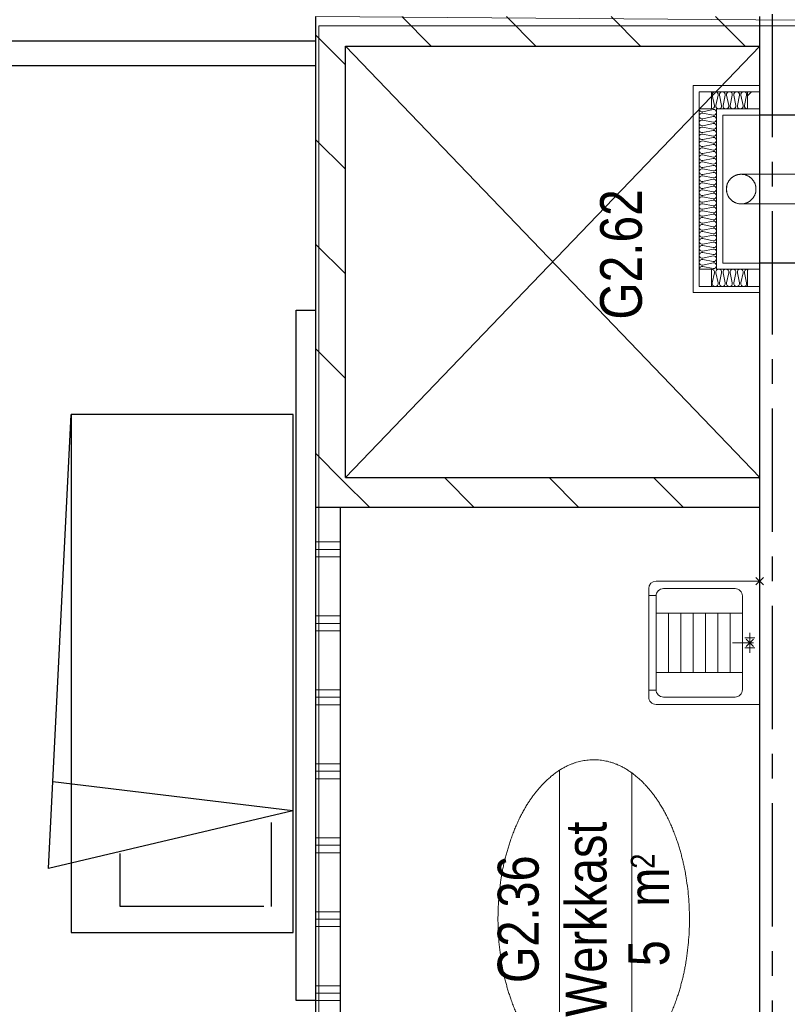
# Model space of a CAD drawing. Header units: millimetres. Extents: x -88840 to 85996, y -16279 to 104709.
# Tile 82 of 184: x 4390 to 7502, y 80779 to 84772. Entities that reach past the tile are written whole.
import ezdxf
from ezdxf.enums import TextEntityAlignment as Align

# ---------------------------------------------------------------- set-up
doc = ezdxf.new("R2010")
doc.units = ezdxf.units.MM
doc.header["$LTSCALE"] = 400
doc.header["$PDMODE"] = 3
doc.header["$PDSIZE"] = 15
for name, pattern in [('CENTER', [2, 1.25, -0.25, 0.25, -0.25]), ('STYLE_01', [0.416641, 0.208282, -0.208359]), ('STYLE_21', [0.138889, 0.069444, -0.069444])]:
    doc.linetypes.add(name, pattern=pattern)
for name, color, linetype, lineweight in [('BA-blusmiddelen', 7, 'Continuous', 15), ('Interieur-systeemwand glas', 140, 'STYLE_21', 15), ('leuning', 43, 'Continuous', 5), ('mat-beton (ihwg)', 5, 'Continuous', 25), ('mat-isolatie', 140, 'Continuous', 15), ('mat-kalkzandsteen', 5, 'Continuous', 25), ('mat-multiplex-hor', 140, 'Continuous', 15), ('mat-scheidingswand-horizontaal', 5, 'Continuous', 25), ('mat-staal', 5, 'Continuous', 25), ('None', 7, 'Continuous', 9), ('Ruimtenummers', 5, 'Continuous', 25)]:
    doc.layers.add(name, color=color, linetype=linetype, lineweight=lineweight)
for name, color, linetype in [('inr', 4, 'Continuous'), ('plat', 5, 'Continuous'), ('stramien', 1, 'CENTER'), ('timmerwerk-ge', 150, 'Continuous')]:
    doc.layers.add(name, color=color, linetype=linetype)
doc.styles.add('Arial Narrow', font='ARIALN.TTF', dxfattribs={"height": 222.25})

# ---------------------------------------------------------------- blocks, each defined once
blk = doc.blocks.new('*U841')
at = {"layer": 'mat-kalkzandsteen', "color": 8, "lineweight": 5}
for p, q in [((40821.1, 36980), (42571.1, 35300)), ((42571.1, 36980), (40821.1, 35300))]:
    blk.add_line(p, q, dxfattribs=at)
blk = doc.blocks.new('53.1 kraan')
at = {"layer": 'None', "color": 43, "linetype": 'Continuous', "lineweight": 9}
for p, q in [((-40, 0), (0, 0)), ((-20, -20), (-20, 20)), ((0, 15), (0, -70)), ((0, 0), (40, 0)), ((20, -20), (20, 20))]:
    blk.add_line(p, q, dxfattribs=at)
at = {"layer": 'None', "color": 43, "linetype": 'Continuous', "lineweight": 25}
blk.add_point((0, 0), dxfattribs=at)
blk = doc.blocks.new('53.34-01 stortgoot')
at = {"layer": 'None', "color": 43, "linetype": 'Continuous', "lineweight": 9}
for p, q in [((0, -420), (0, 0)), ((0, 0), (500, 0)), ((500, 0), (500, -420)), ((58, -420), (58, -450)), ((442, -420), (442, -450)), ((30, -450), (470, -450))]:
    blk.add_line(p, q, dxfattribs=at)
at = {"layer": 'None', "color": 8, "linetype": 'Continuous', "lineweight": 5}
for p, q in [((130, -70), (130, -420)), ((370, -70), (370, -420)), ((130, -120), (370, -120)), ((130, -170), (370, -170)), ((130, -220), (370, -220)), ((130, -270), (370, -270)), ((130, -320), (370, -320)), ((130, -370), (370, -370))]:
    blk.add_line(p, q, dxfattribs=at)
at = {"layer": 'None', "color": 43, "linetype": 'Continuous', "lineweight": 9, "flags": 128}
blk.add_lwpolyline([(30, -100, -0.414214), (60, -70), (440, -70, -0.414214), (470, -100), (470, -390, -0.414214), (440, -420), (60, -420, -0.414214), (30, -390)], format="xyb", close=True, dxfattribs=at)
at = {"layer": 'None', "color": 43, "linetype": 'Continuous', "lineweight": 9}
for centre, start, end in [((30, -420), 180, 270), ((470, -420), 270, 0)]:
    blk.add_arc(centre, 30, start, end, dxfattribs=at)
at = {"layer": 'None', "color": 43, "linetype": 'Continuous', "lineweight": 25}
blk.add_point((0, 0), dxfattribs=at)
at = {"layer": 'None', "color": 43}
blk.add_blockref('53.1 kraan', (250, -40), dxfattribs=at)
blk = doc.blocks.new('Ruimtenummer UV 50')
at = {"layer": 'Ruimtenummers', "color": 8, "lineweight": 5}
for p, q in [((602.2, 156.5), (-602.3, 156.5)), ((594.7, -137.5), (-594.8, -137.5))]:
    blk.add_line(p, q, dxfattribs=at)
blk.add_open_spline([(-323.4, 353.8), (-173.3, 405.8), (173.3, 405.8), (323.4, 353.8), (473.5, 301.8), (560.1, 211.8), (646.8, 121.7), (646.8, 17.7), (646.8, -86.3), (560.1, -176.3), (473.5, -266.4), (323.4, -318.4), (173.3, -370.4), (-173.3, -370.4), (-323.4, -318.4), (-473.5, -266.4), (-560.2, -176.3), (-646.8, -86.3), (-646.8, 17.7), (-646.8, 121.7), (-560.2, 211.8), (-473.5, 301.8), (-323.4, 353.8)], degree=2, knots=[0, 0, 0, 0.09962, 0.19924, 0.19924, 0.283607, 0.283607, 0.349619, 0.349619, 0.415638, 0.415638, 0.5, 0.5, 0.59962, 0.69924, 0.69924, 0.783607, 0.783607, 0.849619, 0.849619, 0.915638, 0.915638, 1, 1, 1], dxfattribs=at)
at = {"layer": 'Ruimtenummers', "attachment_point": 2, "style": 'Arial Narrow'}
for s, insert, char_height in [(' 2', (220.1, -132.8), 96.8), (' m', (103.6, -122.2), 165.95)]:
    blk.add_mtext(s, dxfattribs=dict(at, insert=insert, char_height=char_height))
at = {"layer": 'Ruimtenummers', "style": 'Arial Narrow'}
for tag, p in [('Nummer', (0, 406.9)), ('Naam', (0, 131.7)), ('Oppervlak', (-137.9, -122.2))]:
    blk.add_attdef(tag, text='', height=165.9, dxfattribs=at).set_placement(p, align=Align.TOP_CENTER)
blk = doc.blocks.new('*X1077')
at = {"layer": 'None', "lineweight": 9}
for p, q in [((40701.1, 36882.7), (40809.7, 36991.3)), ((40701.1, 36458.4), (40821.1, 36578.4)), ((40701.1, 36034.2), (40821.1, 36154.2)), ((40701.1, 35609.9), (40821.1, 35729.9)), ((40815.4, 35300), (40821.1, 35305.6))]:
    blk.add_line(p, q, dxfattribs=at)
blk = doc.blocks.new('*X1078')
at = {"layer": 'None', "lineweight": 9}
for p, q in [((38700, 37000), (38700, 37100)), ((38730, 37000), (38730, 37100)), ((38760, 37000), (38760, 37100)), ((39000, 37000), (39000, 37100)), ((39030, 37000), (39030, 37100)), ((39060, 37000), (39060, 37100)), ((39300, 37000), (39300, 37100)), ((39330, 37000), (39330, 37100)), ((39360, 37000), (39360, 37100)), ((39600, 37000), (39600, 37100)), ((39630, 37000), (39630, 37100)), ((39660, 37000), (39660, 37100)), ((39900, 37000), (39900, 37100)), ((39930, 37000), (39930, 37100)), ((39960, 37000), (39960, 37100)), ((40200, 37000), (40200, 37100)), ((40230, 37000), (40230, 37100)), ((40260, 37000), (40260, 37100)), ((40500, 37000), (40500, 37100)), ((40530, 37000), (40530, 37100)), ((40560, 37000), (40560, 37100))]:
    blk.add_line(p, q, dxfattribs=at)
blk = doc.blocks.new('*X1079')
at = {"layer": 'None', "lineweight": 9}
for p, q in [((40809.7, 36991.3), (40918.4, 37100)), ((41222.6, 36980), (41342.6, 37100)), ((41646.9, 36980), (41766.9, 37100)), ((42071.2, 36980), (42191.2, 37100)), ((42495.4, 36980), (42615.4, 37100))]:
    blk.add_line(p, q, dxfattribs=at)
blk = doc.blocks.new('*X1080')
at = {"layer": 'None', "lineweight": 9}
for p, q in [((42571.1, 36631.4), (42691.1, 36751.4)), ((42571.1, 36207.1), (42691.1, 36327.1)), ((42571.1, 35782.8), (42691.1, 35902.8)), ((42571.1, 35358.6), (42691.1, 35478.6))]:
    blk.add_line(p, q, dxfattribs=at)
blk = doc.blocks.new('*U1177')
at = {"layer": 'None', "color": 8, "linetype": 'Continuous', "lineweight": 5, "flags": 128}
blk.add_lwpolyline([(0, 0, 0.473833), (11.3, 13.9), (2.8, 56.1, -0.473833), (14.1, 70, -0.473833), (25.5, 56.1), (16.9, 13.9, 0.473833), (28.3, 0, 0.473833), (39.6, 13.9), (31.1, 56.1, -0.473833), (42.4, 70, -0.473833), (53.7, 56.1), (45.2, 13.9, 0.473833), (56.5, 0, 0.473833), (67.9, 13.9), (59.3, 56.1, -0.473833), (70.7, 70, -0.473833), (82, 56.1), (73.4, 13.9, 0.473833), (84.8, 0, 0.473833), (96.1, 13.9), (87.6, 56.1, -0.473833), (98.9, 70, -0.473833), (110.2, 56.1), (101.7, 13.9, 0.473833), (113, 0, 0.473833), (124.4, 13.9), (115.8, 56.1, -0.473833), (127.2, 70, -0.473833), (138.5, 56.1), (130, 13.9, 0.473833), (141.3, 0, 0.473833), (152.6, 13.9), (144.1, 56.1, -0.473833), (155.4, 70, -0.473833), (166.8, 56.1), (158.2, 13.9, 0.473833), (169.6, 0, 0.473833), (180.9, 13.9), (172.4, 56.1, -0.473833), (183.7, 70, -0.473833), (195, 56.1), (186.5, 13.9, 0.473833), (197.8, 0, 0.473833), (209.2, 13.9), (200.6, 56.1, -0.473833), (212, 70, -0.473833), (223.3, 56.1), (214.8, 13.9, 0.473833), (226.1, 0, 0.473833), (237.4, 13.9), (228.9, 56.1, -0.473833), (240.2, 70, -0.473833), (251.6, 56.1), (243, 13.9, 0.473833), (254.3, 0, 0.473833), (265.7, 13.9), (257.1, 56.1, -0.473833), (268.5, 70, -0.473833), (279.8, 56.1), (271.3, 13.9, 0.473833), (282.6, 0, 0.473833), (293.9, 13.9), (285.4, 56.1, -0.473833), (296.7, 70, -0.473833), (308.1, 56.1), (299.5, 13.9, 0.473833), (310.9, 0, 0.473833), (322.2, 13.9), (313.7, 56.1, -0.473833), (325, 70, -0.473833), (336.3, 56.1), (327.8, 13.9, 0.473833), (339.1, 0, 0.473833), (350.5, 13.9), (341.9, 56.1, -0.473833), (353.3, 70, -0.473833), (364.6, 56.1), (356.1, 13.9, 0.473833), (367.4, 0, 0.473833), (378.7, 13.9), (370.2, 56.1, -0.473833), (381.5, 70, -0.473833), (392.9, 56.1), (384.3, 13.9, 0.473833), (395.7, 0, 0.473833), (407, 13.9), (398.4, 56.1, -0.473833), (409.8, 70, -0.473833), (421.1, 56.1), (412.6, 13.9, 0.473833), (423.9, 0, 0.473833), (435.2, 13.9), (426.7, 56.1, -0.473833), (438, 70, -0.473833), (449.4, 56.1), (440.8, 13.9, 0.473833), (452.2, 0, 0.473833), (463.5, 13.9), (455, 56.1, -0.473833), (466.3, 70, -0.473833), (477.6, 56.1), (469.1, 13.9, 0.473833), (480.4, 0, 0.473833), (491.8, 13.9), (483.2, 56.1, -0.473833), (494.6, 70, -0.473833), (505.9, 56.1), (497.4, 13.9, 0.473833), (508.7, 0, 0.473833), (520, 13.9), (511.5, 56.1, -0.473833), (522.8, 70, -0.473833), (534.2, 56.1), (525.6, 13.9, 0.473833), (537, 0, 0.473833), (548.3, 13.9), (539.8, 56.1, -0.473833), (551.1, 70, -0.473833), (562.4, 56.1), (553.9, 13.9, 0.473833), (565.2, 0, 0.473833), (576.6, 13.9), (568, 56.1, -0.473833), (579.3, 70, -0.473833), (590.7, 56.1), (582.1, 13.9, 0.473833), (593.5, 0, 0.473833), (604.8, 13.9), (596.3, 56.1, -0.473833), (607.6, 70, -0.473833), (618.9, 56.1), (610.4, 13.9, 0.473833), (621.7, 0, 0.473833), (633.1, 13.9), (624.5, 56.1, -0.473833), (635.9, 70, -0.473833), (647.2, 56.1), (638.7, 13.9, 0.473833), (650, 0, 0.473833)], format="xyb", dxfattribs=at)
blk = doc.blocks.new('*U1153')
at = {"layer": 'BA-blusmiddelen', "color": 140, "linetype": 'Continuous', "lineweight": 9}
for points in [[(60, 0), (60, 16.1), (43.9, 43.9), (16.1, 60), (-16.1, 60), (-43.9, 43.9), (-60, 16.1), (-60, -16.1), (-43.9, -43.9), (-16.1, -60), (16.1, -60), (43.9, -43.9), (60, -16.1), (60, 0)], [(-60, 0), (-60, -16.1), (-43.9, -43.9), (-16.1, -60), (16.1, -60), (43.9, -43.9), (60, -16.1), (60, 0)]]:
    blk.add_open_spline(points, degree=2, dxfattribs=at)
blk = doc.blocks.new('DBL')
at = {"layer": 'None', "color": 7}
blk.add_blockref('*U1153', (0, 0), dxfattribs=at)
blk = doc.blocks.new('*X1178')
at = {"layer": 'None', "lineweight": 5}
blk.add_line((-223.6, 130), (-220, 133.6), dxfattribs=at)
blk = doc.blocks.new('*U1179')
at = {"layer": 'None', "color": 8, "linetype": 'Continuous', "lineweight": 5, "flags": 128}
blk.add_lwpolyline([(0, 0, 0.475385), (11.6, 14.2), (2.9, 55.8, -0.475385), (14.5, 70, -0.475385), (26.1, 55.8), (17.4, 14.2, 0.475385), (29, 0, 0.475385), (40.6, 14.2), (31.9, 55.8, -0.475385), (43.5, 70, -0.475385), (55.1, 55.8), (46.4, 14.2, 0.475385), (58, 0, 0.475385), (69.6, 14.2), (60.9, 55.8, -0.475385), (72.5, 70, -0.475385), (84.1, 55.8), (75.4, 14.2, 0.475385), (87, 0, 0.475385), (98.6, 14.2), (89.9, 55.8, -0.475385), (101.5, 70, -0.475385), (113.1, 55.8), (104.4, 14.2, 0.475385), (116, 0, 0.475385), (127.6, 14.2), (118.9, 55.8, -0.475385), (130.5, 70, -0.475385), (142.1, 55.8), (133.4, 14.2, 0.475385), (145, 0, 0.475385)], format="xyb", dxfattribs=at)
blk = doc.blocks.new('*U1180')
at = {"layer": 'mat-staal', "lineweight": 25, "flags": 128}
blk.add_lwpolyline([(0, 0), (0, 40), (0, 40, -0.414214), (6, 34), (6, 12, 0.414214), (12, 6), (34, 6, -0.414214), (40, 0)], format="xyb", close=True, dxfattribs=at)
blk = doc.blocks.new('*U1181')
at = {"layer": 'mat-staal', "lineweight": 25, "flags": 128}
blk.add_lwpolyline([(0, 0), (0, 40), (0, 40, -0.414214), (6, 34), (6, 12, 0.414214), (12, 6), (34, 6, -0.414214), (40, 0)], format="xyb", close=True, dxfattribs=at)
blk = doc.blocks.new('*X1182')
at = {"layer": 'None', "lineweight": 5}
blk.add_line((-236.4, -590), (-220, -573.6), dxfattribs=at)
blk = doc.blocks.new('*U1183')
at = {"layer": 'None', "color": 8, "linetype": 'Continuous', "lineweight": 5, "flags": 128}
blk.add_lwpolyline([(0, 0, 0.475385), (11.6, 14.2), (2.9, 55.8, -0.475385), (14.5, 70, -0.475385), (26.1, 55.8), (17.4, 14.2, 0.475385), (29, 0, 0.475385), (40.6, 14.2), (31.9, 55.8, -0.475385), (43.5, 70, -0.475385), (55.1, 55.8), (46.4, 14.2, 0.475385), (58, 0, 0.475385), (69.6, 14.2), (60.9, 55.8, -0.475385), (72.5, 70, -0.475385), (84.1, 55.8), (75.4, 14.2, 0.475385), (87, 0, 0.475385), (98.6, 14.2), (89.9, 55.8, -0.475385), (101.5, 70, -0.475385), (113.1, 55.8), (104.4, 14.2, 0.475385), (116, 0, 0.475385), (127.6, 14.2), (118.9, 55.8, -0.475385), (130.5, 70, -0.475385), (142.1, 55.8), (133.4, 14.2, 0.475385), (145, 0, 0.475385)], format="xyb", dxfattribs=at)
blk = doc.blocks.new('DBL G (2D)')
at = {"layer": 'BA-blusmiddelen', "color": 43, "linetype": 'STYLE_01', "lineweight": 9}
blk.add_line((-520, 105), (-1122.5, 105), dxfattribs=at)
blk.add_arc((-522.9, 105), 600, 179.9993, 270, dxfattribs=at)
at = {"layer": 'leuning', "color": 140, "linetype": 'Continuous', "lineweight": 15}
for p, q in [((0, 225), (-270, 225)), ((-25, 200), (-270, 200)), ((-25, -590), (-25, 200)), ((0, -615), (0, 225)), ((-95, 130), (-270, 130)), ((-95, -520), (-95, 130)), ((-120, 105), (-270, 105)), ((-120, -495), (-120, 105)), ((-270, -495), (-120, -495)), ((-270, -520), (-95, -520)), ((-270, -590), (-25, -590)), ((-270, -615), (0, -615))]:
    blk.add_line(p, q, dxfattribs=at)
at = {"layer": 'mat-beton (ihwg)', "lineweight": 25}
for points in [[(-520, 105), (-395, 105), (-395, 105), (-270, 105)], [(-520, -495), (-395, -495), (-395, -495), (-270, -495)]]:
    blk.add_lwpolyline(points, dxfattribs=at)
at = {"layer": 'mat-multiplex-hor', "lineweight": 15}
for points in [[(-270, 200), (-270, 130), (-220, 130), (-220, 200)], [(-75, 200), (-75, 130), (-25, 130), (-25, 200)], [(-270, -590), (-270, -520), (-220, -520), (-220, -590)], [(-75, -590), (-75, -520), (-25, -520), (-25, -590)]]:
    blk.add_lwpolyline(points, close=True, dxfattribs=at)
at = {"layer": 'None', "color": 8, "linetype": 'Continuous', "lineweight": 5}
for p, q in [((-270, -135), (-270, 105)), ((-270, -495), (-270, -255))]:
    blk.add_line(p, q, dxfattribs=at)
at = {"layer": 'None', "color": 43, "linetype": 'Continuous', "lineweight": 9}
for p, q in [((-195, -135), (-434.3, -135)), ((-195, -255), (-434.3, -255))]:
    blk.add_line(p, q, dxfattribs=at)
for points in [[(-520, 105), (-480, 105), (-480, -495), (-520, -495)], [(-456.3, -119.5), (-434.3, -119.5), (-434.3, -269.5), (-456.3, -269.5)]]:
    blk.add_lwpolyline(points, close=True, dxfattribs=at)
blk.add_circle((-195, -195), 60, dxfattribs=at)
at = {"layer": 'BA-blusmiddelen', "color": 7}
blk.add_blockref('DBL', (-195, -195), dxfattribs=at)
at = {"layer": 'mat-isolatie', "color": 8}
for name, p, rotation in [('*U1179', (-220, 130), 359.9999667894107), ('*U1177', (-25, -520), 90)]:
    blk.add_blockref(name, p, dxfattribs=dict(at, rotation=rotation))
at = {"layer": 'mat-isolatie', "color": 8, "xscale": -1, "rotation": 180.0000332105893}
blk.add_blockref('*U1183', (-220, -520), dxfattribs=at)
at = {"layer": 'mat-multiplex-hor'}
for name in ['*X1178', '*X1182']:
    blk.add_blockref(name, (0, 0), dxfattribs=at)
at = {"layer": 'mat-staal', "rotation": 180}
blk.add_blockref('*U1180', (-480, 105), dxfattribs=at)
at = {"layer": 'mat-staal', "xscale": -1}
blk.add_blockref('*U1181', (-480, -495), dxfattribs=at)

msp = doc.modelspace()

# ---------------------------------------------------------------- linework, layer by layer
at = {"linetype": 'Continuous', "lineweight": 0, "flags": 128}
msp.add_lwpolyline([(2040.2844, 79785.08738), (2040.2844, 93534.87074), (39797.36816, 93534.40254), (39797.36816, 84771.41024), (28990.2844, 84771.41024), (28990.2844, 79785.08738), (10587.31004, 79785.08738), (10587.31004, 84747.18284), (5590.2844, 84785.05402), (5590.2844, 79785.08738), (2040.2844, 79785.08738)], dxfattribs=at)
at = {"linetype": 'Continuous', "lineweight": 0}
msp.add_lwpolyline([(10587.31004, 79764.75194), (10587.31004, 84747.18284), (5602.95687, 84747.18284), (5602.95687, 79764.75194)], close=True, dxfattribs=at)
at = {"layer": 'inr'}
for p, q in [((4507.15334, 81330.24347), (4598.65374, 83170.87468)), ((5497.17914, 81563.33645), (4524.57239, 81680.6468)), ((5497.17914, 81563.33645), (4507.15334, 81330.24347)), ((5411.54492, 81175.12634), (5411.54492, 81516.16161)), ((4795.64545, 81390.16809), (4795.64545, 81177.02008)), ((4795.64545, 81177.02008), (5379.91426, 81177.02008))]:
    msp.add_line(p, q, dxfattribs=at)
msp.add_lwpolyline([(5498.65374, 81070.87468), (5498.65374, 83170.87468), (4598.65374, 83170.87468), (4598.65374, 81070.87468)], close=True, dxfattribs=at)
at = {"layer": 'Interieur-systeemwand glas', "lineweight": 15}
msp.add_line((5590.2844, 83504.79677), (5590.2844, 83404.79677), dxfattribs=at)
at = {"layer": 'mat-beton (ihwg)', "lineweight": 25}
msp.add_line((7390.2844, 79785.08738), (7390.2844, 84785.08738), dxfattribs=at)
at = {"layer": 'mat-kalkzandsteen', "lineweight": 25}
for p, q in [((5590.2844, 82795.05402), (5590.2844, 84785.05402)), ((7390.2844, 84665.05402), (7390.2844, 84785.05402)), ((5710.2844, 82915.05402), (5710.2844, 84665.05402)), ((5710.2844, 84665.05402), (7390.2844, 84665.05402)), ((5710.2844, 82915.05402), (7390.2844, 82915.05402)), ((5590.2844, 82795.05402), (7390.2844, 82795.05402))]:
    msp.add_line(p, q, dxfattribs=at)
at = {"layer": 'mat-scheidingswand-horizontaal', "lineweight": 25}
for p, q in [((5590.2844, 80739.08738), (5590.2844, 82795.05402)), ((5690.2844, 80739.08738), (5690.2844, 82795.05402))]:
    msp.add_line(p, q, dxfattribs=at)
at = {"layer": 'plat'}
for p, q in [((5590.2844, 84685.05402), (2040.2844, 84685.05402)), ((5590.2844, 84585.05402), (2040.2844, 84585.05402))]:
    msp.add_line(p, q, dxfattribs=at)
at = {"layer": 'stramien'}
msp.add_line((7440.2844, 92795.04674), (7440.2844, 78135.97674), dxfattribs=at)
at = {"layer": 'timmerwerk-ge'}
for p, q in [((5510.2844, 80793.98738), (5510.2844, 83593.98738)), ((5510.2844, 83593.98738), (5590.2844, 83593.98738)), ((5590.2844, 80793.98738), (5510.2844, 80793.98738))]:
    msp.add_line(p, q, dxfattribs=at)

# ---------------------------------------------------------------- block references
at = {"layer": 'mat-kalkzandsteen', "rotation": 90}
for name in ['*X1080', '*X1079', '*X1077']:
    msp.add_blockref(name, (42690.2844, 42093.98738), dxfattribs=at)
at = {"layer": 'mat-scheidingswand-horizontaal', "rotation": 90}
msp.add_blockref('*X1078', (42690.2844, 42093.98738), dxfattribs=at)
at = {"layer": 'None', "color": 7}
for name, p, rotation in [('*U841', (42690.2844, 42093.98738), 90), ('DBL G (2D)', (7120.2844, 83890.05428), 180), ('53.34-01 stortgoot', (7390.2844, 82495.05402), 270)]:
    msp.add_blockref(name, p, dxfattribs=dict(at, rotation=rotation))
at = {"layer": 'Ruimtenummers', "rotation": 90}
msp.add_blockref('Ruimtenummer UV 50', (6735.02086, 81123.98738), dxfattribs=at).add_auto_attribs({'Nummer': 'G2.36', 'Naam': 'Werkkast', 'Oppervlak': '5'})

# ---------------------------------------------------------------- texts
at = {"layer": 'Ruimtenummers', "insert": (6743.40665, 83555.73747), "char_height": 169.333333, "attachment_point": 1, "rotation": 90, "style": 'Arial Narrow'}
msp.add_mtext('G2.62', dxfattribs=at)

doc.saveas('drawing.dxf')
